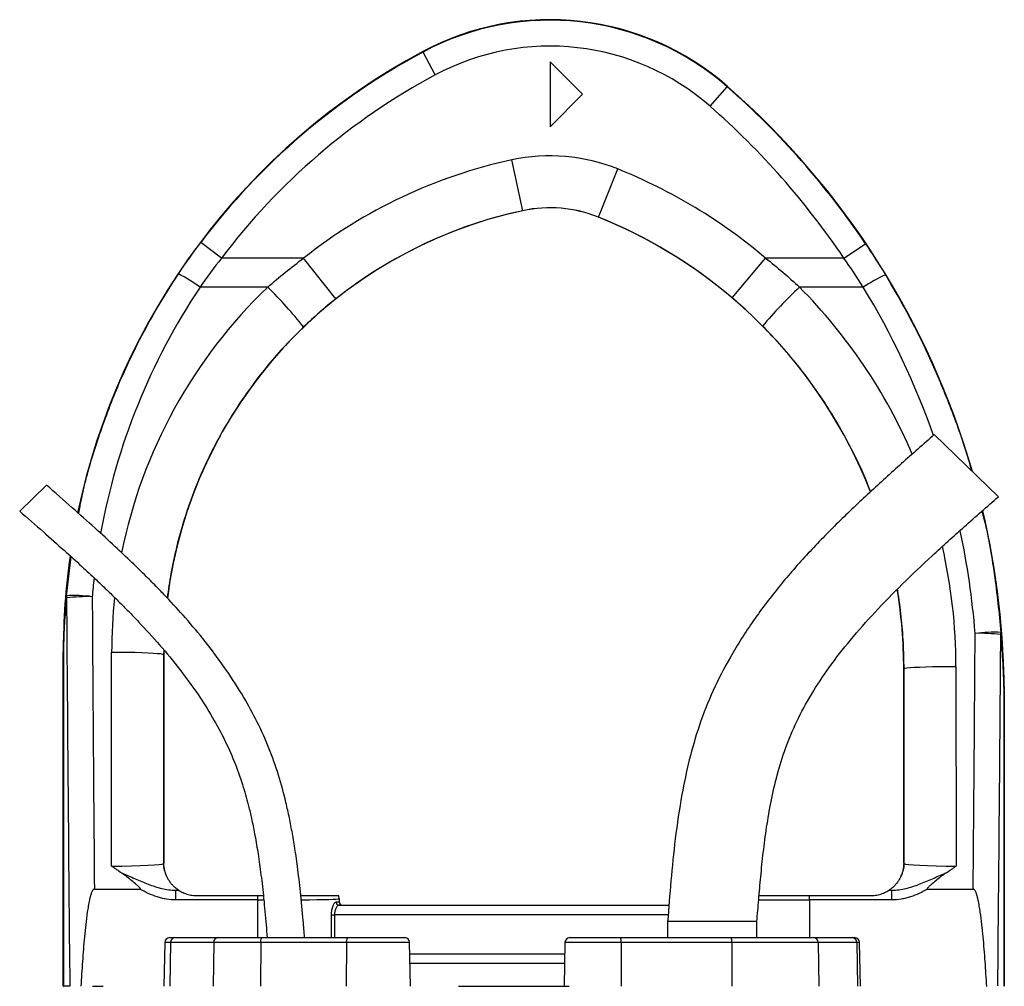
# Model space of a CAD drawing. Header units: millimetres. Extents: x 1823 to 3844, y 764 to 5009.
# Tile 14 of 14: x 2358 to 2964, y 4413 to 5009. Entities that reach past the tile are written whole.
import ezdxf

# ---------------------------------------------------------------- set-up
doc = ezdxf.new("R2010")
doc.units = ezdxf.units.MM
doc.header["$LTSCALE"] = 2

msp = doc.modelspace()

# ---------------------------------------------------------------- linework, layer by layer
at = {"color": 7, "linetype": 'Continuous', "lineweight": 25}
for p, q in [((2606.21, 4988.95), (2606.07, 4989.22)), ((2613.77, 4974.85), (2606.21, 4988.95)), ((2684.49, 4982.91), (2684.49, 4942.91)), ((2704.49, 4962.91), (2684.49, 4982.91)), ((2783.1, 4955.55), (2793.64, 4967.59)), ((2793.64, 4967.59), (2793.83, 4967.81)), ((2684.49, 4942.91), (2704.49, 4962.91)), ((2667.69, 4891.15), (2660.97, 4922.44)), ((2714.32, 4887.17), (2726.25, 4916.86)), ((2667.69, 4891.15), (2667.69, 4891.13)), ((2714.32, 4887.17), (2714.31, 4887.15)), ((2481.97, 4861.85), (2469.19, 4871.48)), ((2865.65, 4861.85), (2878.92, 4870.79)), ((2532.62, 4861.85), (2481.97, 4861.85)), ((2552.5, 4836.79), (2532.62, 4861.85)), ((2796.69, 4837.47), (2817.4, 4861.85)), ((2865.65, 4861.85), (2817.4, 4861.85)), ((2510.49, 4843.98), (2468.79, 4843.98)), ((2877.56, 4843.98), (2838.27, 4843.98)), ((2960.86, 4714.8), (2921.36, 4753.08)), ((2374.13, 4721.94), (2357.62, 4705.93)), ((2384.61, 4619.05), (2384.49, 4619.05)), ((2384.49, 4412.91), (2384.49, 4619.05)), ((2384.62, 4619.05), (2384.61, 4619.05)), ((2384.61, 4412.91), (2384.61, 4619.05)), ((2384.62, 4619.05), (2384.62, 4412.91)), ((2414.18, 4487.06), (2414.29, 4618.8)), ((2446.51, 4620.09), (2446.49, 4617.37)), ((2446.28, 4617.37), (2446.18, 4488.6)), ((2446.28, 4617.37), (2446.49, 4617.37)), ((2446.49, 4617.37), (2446.49, 4488.91)), ((2902.71, 4608.76), (2902.49, 4608.76)), ((2902.49, 4488.91), (2902.49, 4608.76)), ((2902.8, 4488.6), (2902.71, 4608.76)), ((2934.71, 4610.19), (2934.8, 4487.06)), ((2964.37, 4591.6), (2964.49, 4591.6)), ((2964.37, 4412.91), (2964.37, 4591.6)), ((2964.37, 4591.6), (2964.37, 4591.6)), ((2964.37, 4591.6), (2964.37, 4412.91)), ((2964.49, 4591.6), (2964.49, 4412.91)), ((2446.18, 4488.6), (2446.49, 4488.91)), ((2902.49, 4488.91), (2902.8, 4488.6)), ((2403.66, 4472.91), (2431.71, 4472.91)), ((2917.28, 4472.91), (2945.32, 4472.91)), ((2453.82, 4466.14), (2453.82, 4472.14)), ((2453.82, 4472.14), (2455.59, 4472.14)), ((2466.49, 4468.91), (2504.49, 4468.91)), ((2504.49, 4466.14), (2504.49, 4468.91)), ((2504.49, 4468.91), (2507.79, 4468.91)), ((2554.49, 4466.91), (2554.48, 4466.9)), ((2554.48, 4466.9), (2554.48, 4464.91)), ((2554.49, 4466.91), (2554.49, 4464.91)), ((2844.5, 4466.14), (2844.5, 4468.91)), ((2844.5, 4468.91), (2882.49, 4468.91)), ((2893.39, 4472.14), (2895.16, 4472.14)), ((2895.16, 4466.14), (2895.16, 4472.14)), ((2504.49, 4466.14), (2453.82, 4466.14)), ((2552.64, 4464.91), (2554.48, 4464.91)), ((2554.48, 4464.91), (2554.49, 4464.91)), ((2554.57, 4462.91), (2757.8, 4462.91)), ((2895.16, 4466.14), (2844.5, 4466.14)), ((2549.79, 4456.91), (2551.6, 4456.91)), ((2756.99, 4452.91), (2756.99, 4442.91)), ((2811.99, 4452.91), (2756.99, 4452.91)), ((2811.99, 4442.91), (2811.99, 4452.91)), ((2450, 4442.91), (2453.21, 4442.91)), ((2453.21, 4442.91), (2479.84, 4442.91)), ((2479.84, 4442.91), (2507.1, 4442.91)), ((2507.1, 4442.91), (2560.04, 4442.91)), ((2560.04, 4442.91), (2594.98, 4442.91)), ((2696.68, 4442.91), (2727.82, 4442.91)), ((2727.82, 4442.91), (2796.05, 4442.91)), ((2796.05, 4442.91), (2847.01, 4442.91)), ((2847.01, 4442.91), (2870.7, 4442.91)), ((2870.7, 4442.91), (2872.3, 4442.91)), ((2447, 4439.96), (2446.53, 4412.91)), ((2450.58, 4439.96), (2450.16, 4412.91)), ((2477.2, 4439.96), (2450.58, 4439.96)), ((2477.2, 4439.96), (2476.79, 4412.91)), ((2506.15, 4439.96), (2477.2, 4439.96)), ((2506.15, 4439.96), (2506, 4412.91)), ((2559.09, 4439.96), (2506.15, 4439.96)), ((2559.09, 4439.96), (2558.94, 4412.91)), ((2598.46, 4412.91), (2597.98, 4439.96)), ((2693.68, 4439.96), (2693.21, 4412.91)), ((2728.34, 4439.96), (2728.42, 4412.91)), ((2796.57, 4439.96), (2728.34, 4439.96)), ((2796.57, 4439.96), (2796.65, 4412.91)), ((2849.83, 4439.96), (2796.57, 4439.96)), ((2849.83, 4439.96), (2850.27, 4412.91)), ((2873.52, 4439.96), (2849.83, 4439.96)), ((2873.52, 4439.96), (2873.97, 4412.91)), ((2875.78, 4412.91), (2875.3, 4439.96)), ((2693.45, 4426.91), (2598.21, 4426.91)), ((2384.49, 4412.91), (2384.61, 4412.91)), ((2384.62, 4412.91), (2384.61, 4412.91)), ((2388.5, 4412.91), (2384.62, 4412.91)), ((2402.44, 4412.91), (2409.07, 4412.91)), ((2628.07, 4412.91), (2696.36, 4412.91)), ((2953.44, 4412.91), (2953.66, 4412.91))]:
    msp.add_line(p, q, dxfattribs=at)
at = {"color": 8, "linetype": 'Continuous', "lineweight": 25}
for p, q in [((2386.39, 4653.76), (2389.3, 4677.82)), ((2446.37, 4620.33), (2446.28, 4617.37)), ((2504.49, 4442.91), (2504.49, 4466.14)), ((2844.5, 4466.14), (2844.5, 4442.91)), ((2549.79, 4442.91), (2549.79, 4456.91)), ((2551.6, 4456.91), (2551.6, 4442.91)), ((2757.32, 4456.91), (2551.6, 4456.91)), ((2450.58, 4439.96), (2447, 4439.96)), ((2597.98, 4439.96), (2559.09, 4439.96)), ((2728.34, 4439.96), (2693.68, 4439.96)), ((2875.3, 4439.96), (2873.52, 4439.96)), ((2598.11, 4432.91), (2693.56, 4432.91))]:
    msp.add_line(p, q, dxfattribs=at)
at = {"color": 7, "linetype": 'Continuous', "lineweight": 25, "flags": 128}
for points in [[(2446.28, 4617.37), (2445.81, 4617.59), (2444.58, 4617.81), (2442.62, 4618.01), (2439.98, 4618.2), (2436.72, 4618.37), (2432.92, 4618.52), (2428.67, 4618.64), (2424.07, 4618.73), (2419.24, 4618.78), (2414.29, 4618.8)], [(2902.71, 4608.76), (2903.18, 4608.99), (2904.41, 4609.2), (2906.37, 4609.41), (2909.01, 4609.6), (2912.28, 4609.77), (2916.08, 4609.91), (2920.33, 4610.03), (2924.92, 4610.12), (2929.75, 4610.17), (2934.71, 4610.19)], [(2506.15, 4439.96), (2506.17, 4440.54), (2506.23, 4441.1), (2506.32, 4441.61), (2506.44, 4442.05), (2506.58, 4442.42), (2506.74, 4442.69), (2506.92, 4442.86), (2507.1, 4442.91)], [(2559.09, 4439.96), (2559.11, 4440.54), (2559.17, 4441.1), (2559.26, 4441.61), (2559.38, 4442.05), (2559.52, 4442.42), (2559.68, 4442.69), (2559.86, 4442.86), (2560.04, 4442.91)]]:
    msp.add_lwpolyline(points, dxfattribs=at)
at = {"color": 7, "linetype": 'Continuous', "lineweight": 25}
for centre, radius, start, end in [((2684.49, 4842.91), 166, 48.80052, 118.19286), ((2684.49, 4842.91), 165.7, 48.80052, 118.19286), ((2804.49, 4619.05), 420, 118.19286, 168.22528), ((2804.49, 4619.05), 419.7, 118.19286, 143.02564), ((2684.49, 4842.91), 149.7, 48.80052, 118.19286), ((2804.49, 4619.05), 403.7, 118.19286, 143.02564), ((2464.49, 4591.6), 499.7, 33.96706, 48.80052), ((2464.49, 4591.6), 500, 16.10339, 48.80052), ((2464.49, 4591.6), 483.7, 33.96706, 48.80052), ((2726.49, 4617.37), 312.02, 102.12235, 128.4138), ((2684.49, 4812.91), 112.02, 68.11609, 102.12235), ((2602.49, 4608.76), 332.02, 49.66452, 68.11609), ((2684.49, 4812.91), 80.03, 68.11609, 102.12235), ((2684.49, 4812.91), 80, 68.11609, 102.12235), ((2726.49, 4617.37), 280, 102.12235, 172.90486), ((2726.49, 4617.37), 280.03, 102.12235, 128.4138), ((2602.49, 4608.76), 300, 21.30344, 68.11609), ((2602.49, 4608.76), 300.03, 49.66452, 68.11609), ((2405.32, 4755.55), 108.85, 54.33113, 62.55617), ((2935.95, 4755.21), 106.25, 114.8932, 123.3337), ((2313.36, 4643.64), 281.06, 38.72232, 45.46202), ((3025.2, 4643.95), 273.78, 133.06261, 139.9766), ((2464.49, 4591.6), 500, 0, 13.23986), ((2804.49, 4619.05), 420, 171.90673, 180), ((2602.49, 4608.76), 300, 0, 9.3367), ((2391.42, 4653.49), 5.04, 176.86529, 192.00262), ((2390.8, 4560.21), 93.66, 82.92741, 92.69943), ((2399.86, 4532.2), 120.98, 88.82747, 96.34208), ((2957.69, 4537.56), 93.65, 87.08667, 96.86108), ((2948.91, 4508.33), 122.24, 83.69748, 91.1288), ((2957.99, 4630.88), 4.47, 346.39145, 2.74763), ((2462.18, 4488.6), 16, 180.01847, 209.12583), ((2886.8, 4488.6), 16, 330.87417, 359.98153), ((2466.49, 4488.91), 20, 236.73632, 236.98128), ((2548.48, 4466.9), 6, 0.01794, 19.63536), ((2882.49, 4488.91), 20, 303.01872, 303.26368), ((2554.6, 4464.88), 1.96, 178.9427, 268.90216), ((2556.48, 4464.91), 2, 179.99564, 269.99564), ((2450, 4439.91), 3, 90, 179), ((2453.4, 4440.09), 2.83, 93.84361, 182.53895), ((2480.03, 4440.09), 2.83, 93.84361, 182.53895), ((2594.98, 4439.91), 3, 1, 90), ((2696.68, 4439.91), 3, 90, 179), ((2723.73, 4440.67), 4.67, 351.30915, 28.73294), ((2791.95, 4440.67), 4.67, 351.30915, 28.73294), ((2846.92, 4440), 2.91, 359.23245, 88.20452), ((2870.61, 4440), 2.91, 359.23245, 88.20452), ((2872.3, 4439.91), 3, 1, 90)]:
    msp.add_arc(centre, radius, start, end, dxfattribs=at)
at = {"color": 8, "linetype": 'Continuous', "lineweight": 25}
for centre, major_axis, ratio, start_param, end_param in [((2804.49, 4620.08), (0, 403.52), 1, 0.982585, 1.391125), ((2726.49, 4618.56), (0, 312.21), 1, 0.764074, 1.372079), ((2602.49, 4609.94), (0, 332.21), 1, 5.117943, 5.494101), ((2464.49, 4592.7), (0, 483.5), 1, 5.049124, 5.258909), ((2464.49, 4592.7), (0, 483.5), 1, 4.790748, 4.92309), ((2602.49, 4609.94), (0, 332.21), 1, 4.71317, 4.937328), ((2804.49, 4620.08), (0, 403.52), 1, 1.460239, 1.48873), ((2726.49, 4618.56), (0, 312.21), 1, 1.461892, 1.570015), ((2764.49, 5232.55), (0, 4112.94), 0.048627, 4.511856, 4.565316), ((2504.49, 4466.91), (50, 0), 0.01536, 5.276513, 6.265732), ((2504.49, 4466.91), (50, 0), 0.01536, 4.712389, 4.784591), ((2844.5, 4466.91), (50, 0), 0.01536, 4.031302, 4.712389)]:
    msp.add_ellipse(centre, major_axis=major_axis, ratio=ratio, start_param=start_param, end_param=end_param, dxfattribs=at)
at = {"color": 7, "linetype": 'Continuous', "lineweight": 25}
for centre, major_axis, ratio, start_param, end_param in [((2584.49, 5232.55), (0, 4112.94), 0.048627, 1.712315, 1.771423), ((2584.49, 5233.27), (0, 4112.94), 0.044737, 1.712315, 1.756735), ((2764.49, 5233.27), (0, 4112.94), 0.044737, 4.52645, 4.565316), ((2414.19, 4488.61), (32, 0.01), 0.048575, 4.712297, 6.265657), ((2462.5, 4488.91), (-11.32, -11.32), 0.999695, 5.497939, 5.499231), ((2886.49, 4488.91), (-11.32, 11.32), 0.999695, 3.925547, 3.926839), ((2934.8, 4488.61), (32, -0.01), 0.048575, 3.15912, 4.712481), ((2414.19, 4472.62), (48, 0), 0.017486, 5.683962, 5.749965), ((2548.49, 4466.91), (4.24, 4.24), 0.999695, 5.497939, 5.837579), ((2934.8, 4472.62), (48, 0), 0.017486, 3.674813, 3.740816), ((2556.49, 4464.91), (2, 0), 0.999848, 3.141593, 4.712389)]:
    msp.add_ellipse(centre, major_axis=major_axis, ratio=ratio, start_param=start_param, end_param=end_param, dxfattribs=at)
for points in [[(2455.49, 4852.15), (2459.87, 4858.72), (2464.44, 4865.16), (2469.19, 4871.48)], [(2878.92, 4870.79), (2883.17, 4864.48), (2887.27, 4858.08), (2891.22, 4851.59)], [(2481.97, 4861.85), (2477.41, 4856.02), (2473.01, 4850.06), (2468.79, 4843.98)], [(2510.49, 4843.98), (2517.59, 4850.28), (2524.97, 4856.23), (2532.62, 4861.85)], [(2817.4, 4861.85), (2824.61, 4856.19), (2831.56, 4850.23), (2838.27, 4843.98)], [(2877.56, 4843.98), (2873.74, 4850.03), (2869.77, 4855.99), (2865.65, 4861.85)], [(2552.5, 4836.79), (2545.61, 4831.32), (2538.99, 4825.54), (2532.64, 4819.46)], [(2815.55, 4820.02), (2809.51, 4826.1), (2803.22, 4831.92), (2796.69, 4837.47)]]:
    msp.add_open_spline(points, degree=3, dxfattribs=at)
at = {"color": 8, "linetype": 'Continuous', "lineweight": 25}
for points, knots in [([(2393.99, 4704.4), (2394.78, 4708.61), (2397.57, 4723.33), (2404.93, 4748.25), (2416.02, 4778.94), (2428.68, 4806.5), (2441.87, 4830.94), (2450.94, 4845.07), (2455.49, 4852.15)], [0, 0, 0, 0, 0.079758, 0.27903, 0.483159, 0.687289, 0.843363, 1, 1, 1, 1]), ([(2891.22, 4851.59), (2896.6, 4842.37), (2907.35, 4823.92), (2921.25, 4795.01), (2933.27, 4765.1), (2940.86, 4743.68), (2943.87, 4732.08), (2944.15, 4730.99)], [0, 0, 0, 0, 0.242221, 0.484941, 0.727661, 0.974494, 1, 1, 1, 1]), ([(2532.64, 4819.46), (2528.84, 4815.7), (2521.25, 4808.18), (2510.65, 4796.05), (2500.69, 4783.32), (2490.1, 4768.02), (2479.41, 4749.97), (2469.12, 4728.78), (2460.58, 4706.58), (2454.62, 4685.9), (2450.69, 4667.77), (2449.24, 4657.34), (2448.55, 4652.37)], [0, 0, 0, 0, 0.083997, 0.167993, 0.253114, 0.338234, 0.460455, 0.582676, 0.708446, 0.834217, 0.921058, 1, 1, 1, 1]), ([(2881.99, 4717.84), (2881.69, 4718.69), (2878.56, 4727.62), (2870.69, 4743.91), (2859.69, 4763.91), (2848.71, 4780.56), (2838.5, 4794.31), (2827.51, 4807.56), (2819.54, 4815.87), (2815.55, 4820.02)], [0, 0, 0, 0, 0.021931, 0.231395, 0.440859, 0.579729, 0.718598, 0.859299, 1, 1, 1, 1]), ([(2950.73, 4705.89), (2951.01, 4704.83), (2954.37, 4692.12), (2958.72, 4667.17), (2961.21, 4643.14), (2962.45, 4631.09)], [0, 0, 0, 0, 0.043247, 0.520364, 1, 1, 1, 1]), ([(2902.71, 4608.76), (2902.63, 4614.1), (2902.46, 4624.78), (2901.04, 4640.79), (2899.76, 4651.81), (2898.68, 4657.45), (2898.61, 4657.79)], [0, 0, 0, 0, 0.325064, 0.650128, 0.978956, 1, 1, 1, 1])]:
    msp.add_open_spline(points, degree=3, knots=knots, dxfattribs=at)
at = {"color": 7, "linetype": 'Continuous', "lineweight": 25}
for points, knots in [([(2921.36, 4753.08), (2914.61, 4747.14), (2901.17, 4735.32), (2881.32, 4717.39), (2862.02, 4699.05), (2843.42, 4680.05), (2825.85, 4660.03), (2809.68, 4638.75), (2795.92, 4617.14), (2784.73, 4595.52), (2776.3, 4574.24), (2770.14, 4552.72), (2765.22, 4529.28), (2761.56, 4504.37), (2758.93, 4478.24), (2757.63, 4461.24), (2756.99, 4452.91)], [0, 0, 0, 0, 0.075782, 0.150783, 0.225431, 0.300064, 0.374771, 0.449773, 0.525045, 0.590363, 0.654638, 0.717589, 0.778744, 0.856355, 0.929624, 1, 1, 1, 1]), ([(2533.18, 4442.91), (2532.91, 4446.41), (2532.16, 4455.89), (2530.79, 4470.49), (2529.01, 4485.85), (2527.17, 4498.63), (2525.33, 4509.43), (2523.4, 4519.14), (2520.66, 4531.05), (2516.64, 4545.41), (2510.64, 4561.89), (2503.22, 4577.89), (2494.28, 4593.92), (2483.87, 4609.85), (2472.22, 4625.42), (2460.22, 4639.75), (2450.27, 4650.64), (2442.11, 4659.13), (2435.05, 4666.24), (2426.32, 4674.77), (2415.82, 4684.68), (2403.53, 4695.93), (2389.44, 4708.5), (2379.42, 4717.3), (2374.13, 4721.94)], [0, 0, 0, 0, 0.0315513, 0.085485, 0.1318201, 0.1705115, 0.2015417, 0.2303007, 0.2594796, 0.3114385, 0.3641628, 0.4169821, 0.4698256, 0.529004, 0.5879409, 0.6445181, 0.696912, 0.7205333, 0.7503801, 0.7869673, 0.8302348, 0.8801561, 0.9367326, 1, 1, 1, 1]), ([(2811.99, 4452.91), (2812.36, 4457.35), (2813.11, 4466.54), (2814.37, 4480.71), (2815.92, 4495.63), (2817.94, 4511.16), (2820.66, 4527.13), (2824.39, 4543.42), (2829.49, 4559.96), (2836.46, 4576.61), (2845.52, 4593.3), (2856.65, 4610.06), (2869.79, 4626.93), (2884.87, 4643.98), (2901.75, 4661.22), (2920.25, 4678.75), (2940.13, 4696.64), (2953.85, 4708.66), (2960.86, 4714.8)], [0, 0, 0, 0, 0.04261, 0.088057, 0.136008, 0.186034, 0.237676, 0.290826, 0.345714, 0.402895, 0.463102, 0.526963, 0.594979, 0.667421, 0.744346, 0.825622, 0.91098, 1, 1, 1, 1]), ([(2357.62, 4705.93), (2362.49, 4701.66), (2371.65, 4693.63), (2384.42, 4682.29), (2395.31, 4672.4), (2404.35, 4664), (2411.85, 4656.85), (2418.44, 4650.41), (2424.7, 4644.11), (2433.3, 4635.2), (2443.99, 4623.47), (2456.3, 4608.57), (2467.15, 4593.71), (2476.49, 4578.99), (2484.24, 4564.62), (2490.62, 4550.15), (2494.68, 4538.38), (2497.27, 4529.49), (2499.05, 4522.73), (2500.89, 4514.83), (2502.81, 4505.26), (2504.69, 4494.03), (2506.47, 4481.14), (2508.1, 4466.58), (2509.3, 4453.65), (2509.95, 4445.57), (2510.17, 4442.91)], [0, 0, 0, 0, 0.061537, 0.115578, 0.162106, 0.201141, 0.23272, 0.260437, 0.288549, 0.317052, 0.377914, 0.439148, 0.500379, 0.552487, 0.604477, 0.6552, 0.702424, 0.722481, 0.743133, 0.768669, 0.799514, 0.835762, 0.876712, 0.923031, 0.974731, 1, 1, 1, 1]), ([(2384.61, 4619.05), (2384.61, 4619.9), (2384.62, 4620.72), (2384.63, 4622.32), (2384.65, 4623.11), (2384.68, 4624.64), (2384.69, 4625.38), (2384.73, 4626.86), (2384.75, 4627.59), (2384.82, 4629.77), (2384.88, 4631.2), (2385, 4634.05), (2385.07, 4635.47), (2385.29, 4639.71), (2385.47, 4642.53), (2385.89, 4648.15), (2386.13, 4650.96), (2386.39, 4653.76)], [0, 0, 0, 0, 0.0625, 0.0625, 0.125, 0.125, 0.1875, 0.1875, 0.25, 0.25, 0.375, 0.375, 0.5, 0.5, 0.75, 0.75, 1, 1, 1, 1]), ([(2386.49, 4652.44), (2386.22, 4649.76), (2385.97, 4647.08), (2385.53, 4641.7), (2385.35, 4639.01), (2385.11, 4634.95), (2385.04, 4633.59), (2384.91, 4630.86), (2384.85, 4629.48), (2384.77, 4627.39), (2384.75, 4626.69), (2384.71, 4625.27), (2384.69, 4624.55), (2384.66, 4623.06), (2384.65, 4622.3), (2384.63, 4621.11), (2384.63, 4620.71), (2384.62, 4619.89), (2384.62, 4619.47), (2384.62, 4619.05)], [0, 0, 0, 0, 0.25, 0.25, 0.5, 0.5, 0.625, 0.625, 0.75, 0.75, 0.8125, 0.8125, 0.875, 0.875, 0.9375, 0.9375, 0.96875, 0.96875, 1, 1, 1, 1]), ([(2962.45, 4631.09), (2962.74, 4627.89), (2963, 4624.68), (2963.45, 4618.26), (2963.64, 4615.04), (2963.89, 4610.2), (2963.96, 4608.58), (2964.09, 4605.33), (2964.15, 4603.7), (2964.22, 4601.22), (2964.25, 4600.39), (2964.29, 4598.72), (2964.31, 4597.87), (2964.34, 4596.15), (2964.35, 4595.28), (2964.36, 4593.93), (2964.37, 4593.47), (2964.37, 4592.55), (2964.37, 4592.07), (2964.37, 4591.6)], [0, 0, 0, 0, 0.25, 0.25, 0.5, 0.5, 0.625, 0.625, 0.75, 0.75, 0.8125, 0.8125, 0.875, 0.875, 0.9375, 0.9375, 0.96875, 0.96875, 1, 1, 1, 1]), ([(2964.37, 4591.6), (2964.37, 4592.07), (2964.36, 4592.54), (2964.36, 4593.46), (2964.35, 4593.91), (2964.34, 4595.24), (2964.33, 4596.09), (2964.29, 4597.77), (2964.27, 4598.6), (2964.23, 4600.22), (2964.2, 4601.02), (2964.12, 4603.42), (2964.06, 4604.99), (2963.92, 4608.13), (2963.84, 4609.69), (2963.58, 4614.36), (2963.38, 4617.46), (2962.9, 4623.65), (2962.64, 4626.74), (2962.33, 4629.83)], [0, 0, 0, 0, 0.03125, 0.03125, 0.0625, 0.0625, 0.125, 0.125, 0.1875, 0.1875, 0.25, 0.25, 0.375, 0.375, 0.5, 0.5, 0.75, 0.75, 1, 1, 1, 1]), ([(2420.67, 4482.61), (2419.57, 4483.33), (2418.49, 4484.06), (2416.87, 4485.18), (2416.33, 4485.55), (2415.26, 4486.3), (2414.72, 4486.68), (2414.18, 4487.06)], [0, 0, 0, 0, 0.5, 0.5, 0.75, 0.75, 1, 1, 1, 1]), ([(2448.2, 4480.82), (2448.03, 4481.2), (2447.87, 4481.61), (2447.54, 4482.52), (2447.38, 4483), (2447.15, 4483.83), (2447.07, 4484.13), (2446.93, 4484.76), (2446.86, 4485.1), (2446.72, 4485.87), (2446.66, 4486.3), (2446.57, 4487.09), (2446.55, 4487.38), (2446.52, 4487.89), (2446.51, 4488.07), (2446.5, 4488.46), (2446.49, 4488.67), (2446.49, 4488.89)], [0, 0, 0, 0, 0.25, 0.25, 0.5, 0.5, 0.625, 0.625, 0.75, 0.75, 0.875, 0.875, 0.9375, 0.9375, 0.96875, 0.96875, 1, 1, 1, 1]), ([(2902.49, 4488.89), (2902.49, 4488.67), (2902.49, 4488.47), (2902.48, 4488.07), (2902.47, 4487.89), (2902.44, 4487.39), (2902.41, 4487.1), (2902.36, 4486.58), (2902.33, 4486.34), (2902.27, 4485.9), (2902.23, 4485.7), (2902.13, 4485.12), (2902.06, 4484.78), (2901.92, 4484.14), (2901.84, 4483.85), (2901.61, 4483.01), (2901.45, 4482.52), (2901.12, 4481.62), (2900.95, 4481.2), (2900.78, 4480.82)], [0, 0, 0, 0, 0.03125, 0.03125, 0.0625, 0.0625, 0.125, 0.125, 0.1875, 0.1875, 0.25, 0.25, 0.375, 0.375, 0.5, 0.5, 0.75, 0.75, 1, 1, 1, 1]), ([(2928.32, 4482.61), (2929.41, 4483.33), (2930.5, 4484.06), (2932.12, 4485.18), (2932.66, 4485.55), (2933.73, 4486.3), (2934.27, 4486.68), (2934.8, 4487.06)], [0, 0, 0, 0, 0.5, 0.5, 0.75, 0.75, 1, 1, 1, 1]), ([(2420.67, 4482.61), (2422.06, 4482.12), (2423.42, 4481.57), (2426.13, 4480.43), (2427.47, 4479.84), (2431.49, 4478.09), (2434.16, 4476.92), (2438.23, 4475.36), (2439.59, 4474.87), (2442.36, 4473.98), (2443.76, 4473.58), (2448.01, 4472.56), (2450.88, 4472.13), (2453.82, 4472.14)], [0, 0, 0, 0, 0.125, 0.125, 0.25, 0.25, 0.5, 0.5, 0.625, 0.625, 0.75, 0.75, 1, 1, 1, 1]), ([(2431.71, 4472.91), (2431.79, 4472.91), (2431.87, 4472.92), (2431.98, 4472.98), (2432, 4473.01), (2432.02, 4473.09), (2432.02, 4473.13), (2431.98, 4473.25), (2431.94, 4473.32), (2431.85, 4473.45), (2431.8, 4473.51), (2431.55, 4473.82), (2431.32, 4474.04), (2430.63, 4474.7), (2430.14, 4475.11), (2428.69, 4476.35), (2427.71, 4477.16), (2425.74, 4478.77), (2424.75, 4479.58), (2422.75, 4481.14), (2421.73, 4481.91), (2420.67, 4482.61)], [0, 0, 0, 0, 0.015625, 0.015625, 0.023438, 0.023438, 0.03125, 0.03125, 0.046875, 0.046875, 0.0625, 0.0625, 0.125, 0.125, 0.25, 0.25, 0.5, 0.5, 0.75, 0.75, 1, 1, 1, 1]), ([(2455.52, 4472.19), (2455.46, 4472.23), (2455.2, 4472.4), (2454.47, 4472.93), (2454.16, 4473.16), (2453.48, 4473.72), (2453.1, 4474.05), (2452.28, 4474.83), (2451.84, 4475.28), (2450.96, 4476.29), (2450.52, 4476.86), (2449.68, 4478.06), (2449.28, 4478.7), (2448.78, 4479.62), (2448.62, 4479.92), (2448.37, 4480.45), (2448.26, 4480.68), (2448.2, 4480.82)], [0, 0, 0, 0, 0.25, 0.25, 0.375, 0.375, 0.5, 0.5, 0.625, 0.625, 0.75, 0.75, 0.875, 0.875, 0.9375, 0.9375, 1, 1, 1, 1]), ([(2900.78, 4480.82), (2900.72, 4480.68), (2900.62, 4480.46), (2900.36, 4479.93), (2900.21, 4479.63), (2899.71, 4478.71), (2899.31, 4478.07), (2898.48, 4476.87), (2898.04, 4476.31), (2897.16, 4475.3), (2896.72, 4474.85), (2895.48, 4473.65), (2894.77, 4473.11), (2894.04, 4472.58), (2893.85, 4472.45), (2893.57, 4472.26), (2893.49, 4472.21), (2893.46, 4472.19)], [0, 0, 0, 0, 0.0625, 0.0625, 0.125, 0.125, 0.25, 0.25, 0.375, 0.375, 0.5, 0.5, 0.75, 0.75, 0.875, 0.875, 1, 1, 1, 1]), ([(2895.16, 4472.14), (2898.1, 4472.13), (2900.98, 4472.56), (2905.23, 4473.58), (2906.63, 4473.98), (2909.39, 4474.87), (2910.76, 4475.36), (2914.82, 4476.92), (2917.49, 4478.09), (2921.51, 4479.84), (2922.86, 4480.43), (2925.56, 4481.57), (2926.93, 4482.12), (2928.32, 4482.61)], [0, 0, 0, 0, 0.25, 0.25, 0.375, 0.375, 0.5, 0.5, 0.75, 0.75, 0.875, 0.875, 1, 1, 1, 1]), ([(2928.32, 4482.61), (2927.25, 4481.91), (2926.23, 4481.14), (2924.23, 4479.57), (2923.24, 4478.77), (2921.28, 4477.16), (2920.29, 4476.35), (2918.84, 4475.11), (2918.36, 4474.7), (2917.66, 4474.04), (2917.43, 4473.82), (2917.18, 4473.51), (2917.13, 4473.45), (2917.04, 4473.32), (2917, 4473.24), (2916.97, 4473.13), (2916.96, 4473.09), (2916.98, 4473.01), (2917.01, 4472.98), (2917.11, 4472.92), (2917.2, 4472.91), (2917.28, 4472.91)], [0, 0, 0, 0, 0.25, 0.25, 0.5, 0.5, 0.75, 0.75, 0.875, 0.875, 0.9375, 0.9375, 0.953125, 0.953125, 0.96875, 0.96875, 0.976563, 0.976563, 0.984375, 0.984375, 1, 1, 1, 1]), ([(2403.66, 4472.91), (2403.5, 4472.91), (2403.34, 4472.85), (2403.07, 4472.68), (2402.95, 4472.56), (2402.64, 4472.2), (2402.47, 4471.91), (2402.03, 4471.06), (2401.81, 4470.46), (2401.4, 4469.25), (2401.23, 4468.63), (2400.91, 4467.4), (2400.76, 4466.78), (2400.36, 4464.91), (2400.12, 4463.66), (2399.69, 4461.14), (2399.49, 4459.88), (2398.94, 4456.09), (2398.63, 4453.56), (2398.06, 4448.49), (2397.8, 4445.96), (2397.08, 4438.34), (2396.67, 4433.26), (2395.94, 4423.09), (2395.62, 4418), (2395.32, 4412.91)], [0, 0, 0, 0, 0.007812, 0.007812, 0.015625, 0.015625, 0.03125, 0.03125, 0.0625, 0.0625, 0.09375, 0.09375, 0.125, 0.125, 0.1875, 0.1875, 0.25, 0.25, 0.375, 0.375, 0.5, 0.5, 0.75, 0.75, 1, 1, 1, 1]), ([(2453.82, 4466.14), (2451.86, 4466.14), (2449.92, 4466.32), (2447.05, 4466.81), (2446.1, 4467.01), (2444.21, 4467.48), (2443.27, 4467.76), (2438.61, 4469.27), (2435.1, 4470.95), (2431.71, 4472.91)], [0, 0, 0, 0, 0.25, 0.25, 0.375, 0.375, 0.5, 0.5, 1, 1, 1, 1]), ([(2917.28, 4472.91), (2913.89, 4470.95), (2910.38, 4469.27), (2905.72, 4467.76), (2904.78, 4467.48), (2902.89, 4467.01), (2901.94, 4466.81), (2899.07, 4466.32), (2897.13, 4466.14), (2895.16, 4466.14)], [0, 0, 0, 0, 0.5, 0.5, 0.625, 0.625, 0.75, 0.75, 1, 1, 1, 1]), ([(2953.66, 4412.91), (2953.37, 4418.01), (2953.04, 4423.1), (2952.31, 4433.27), (2951.91, 4438.36), (2951.19, 4445.98), (2950.93, 4448.52), (2950.35, 4453.59), (2950.04, 4456.12), (2949.49, 4459.91), (2949.29, 4461.17), (2948.86, 4463.68), (2948.62, 4464.94), (2948.22, 4466.81), (2948.07, 4467.43), (2947.75, 4468.66), (2947.57, 4469.28), (2947.17, 4470.49), (2946.95, 4471.09), (2946.5, 4471.94), (2946.34, 4472.21), (2946.02, 4472.57), (2945.91, 4472.68), (2945.64, 4472.85), (2945.48, 4472.91), (2945.32, 4472.91)], [0, 0, 0, 0, 0.25, 0.25, 0.5, 0.5, 0.625, 0.625, 0.75, 0.75, 0.8125, 0.8125, 0.875, 0.875, 0.90625, 0.90625, 0.9375, 0.9375, 0.96875, 0.96875, 0.984375, 0.984375, 0.992187, 0.992187, 1, 1, 1, 1]), ([(2455.59, 4472.14), (2455.6, 4472.14), (2455.64, 4472.11), (2455.78, 4472.02), (2455.88, 4471.96), (2456.25, 4471.73), (2456.6, 4471.53), (2457.38, 4471.1), (2457.84, 4470.87), (2458.79, 4470.45), (2459.29, 4470.25), (2460.33, 4469.88), (2460.87, 4469.71), (2461.96, 4469.42), (2462.51, 4469.3), (2464.19, 4469.01), (2465.34, 4468.91), (2466.49, 4468.91)], [0, 0, 0, 0, 0.0625, 0.0625, 0.125, 0.125, 0.25, 0.25, 0.375, 0.375, 0.5, 0.5, 0.625, 0.625, 0.75, 0.75, 1, 1, 1, 1]), ([(2530.87, 4468.91), (2531.17, 4468.91), (2533.94, 4468.91), (2538.47, 4468.91), (2544.18, 4468.91), (2548.68, 4468.91), (2551.78, 4468.91), (2553.65, 4468.91), (2553.97, 4468.91), (2554.13, 4468.91)], [0, 0, 0, 0, 0.021068, 0.192382, 0.363695, 0.534798, 0.7059, 0.85295, 1, 1, 1, 1]), ([(2813.34, 4468.91), (2813.98, 4468.91), (2816.7, 4468.91), (2822.39, 4468.91), (2829.8, 4468.91), (2837.26, 4468.91), (2842.09, 4468.91), (2844.5, 4468.91)], [0, 0, 0, 0, 0.076466, 0.32402, 0.571576, 0.785788, 1, 1, 1, 1]), ([(2882.49, 4468.91), (2883.65, 4468.91), (2884.78, 4469.01), (2886.45, 4469.3), (2887.01, 4469.42), (2888.1, 4469.71), (2888.64, 4469.87), (2889.69, 4470.24), (2890.19, 4470.45), (2891.15, 4470.87), (2891.59, 4471.1), (2892.19, 4471.42), (2892.37, 4471.52), (2892.7, 4471.71), (2892.85, 4471.8), (2893.1, 4471.96), (2893.2, 4472.02), (2893.34, 4472.11), (2893.38, 4472.14), (2893.39, 4472.14)], [0, 0, 0, 0, 0.25, 0.25, 0.375, 0.375, 0.5, 0.5, 0.625, 0.625, 0.75, 0.75, 0.8125, 0.8125, 0.875, 0.875, 0.9375, 0.9375, 1, 1, 1, 1]), ([(2549.79, 4456.91), (2549.79, 4457.45), (2549.81, 4457.98), (2549.91, 4459.02), (2549.98, 4459.52), (2550.15, 4460.48), (2550.26, 4460.95), (2550.5, 4461.82), (2550.64, 4462.21), (2550.92, 4462.94), (2551.08, 4463.28), (2551.39, 4463.85), (2551.55, 4464.1), (2551.88, 4464.5), (2552.04, 4464.65), (2552.35, 4464.86), (2552.5, 4464.91), (2552.64, 4464.91)], [0, 0, 0, 0, 0.125, 0.125, 0.25, 0.25, 0.375, 0.375, 0.5, 0.5, 0.625, 0.625, 0.75, 0.75, 0.875, 0.875, 1, 1, 1, 1]), ([(2554.57, 4462.91), (2554.42, 4462.91), (2554.27, 4462.87), (2553.96, 4462.73), (2553.79, 4462.62), (2553.47, 4462.33), (2553.3, 4462.16), (2552.98, 4461.74), (2552.82, 4461.5), (2552.52, 4460.97), (2552.38, 4460.67), (2552.12, 4460.03), (2552, 4459.68), (2551.81, 4458.94), (2551.74, 4458.56), (2551.63, 4457.75), (2551.6, 4457.33), (2551.6, 4456.91)], [0, 0, 0, 0, 0.125, 0.125, 0.25, 0.25, 0.375, 0.375, 0.5, 0.5, 0.625, 0.625, 0.75, 0.75, 0.875, 0.875, 1, 1, 1, 1])]:
    msp.add_open_spline(points, degree=3, knots=knots, dxfattribs=at)

doc.saveas('drawing.dxf')
